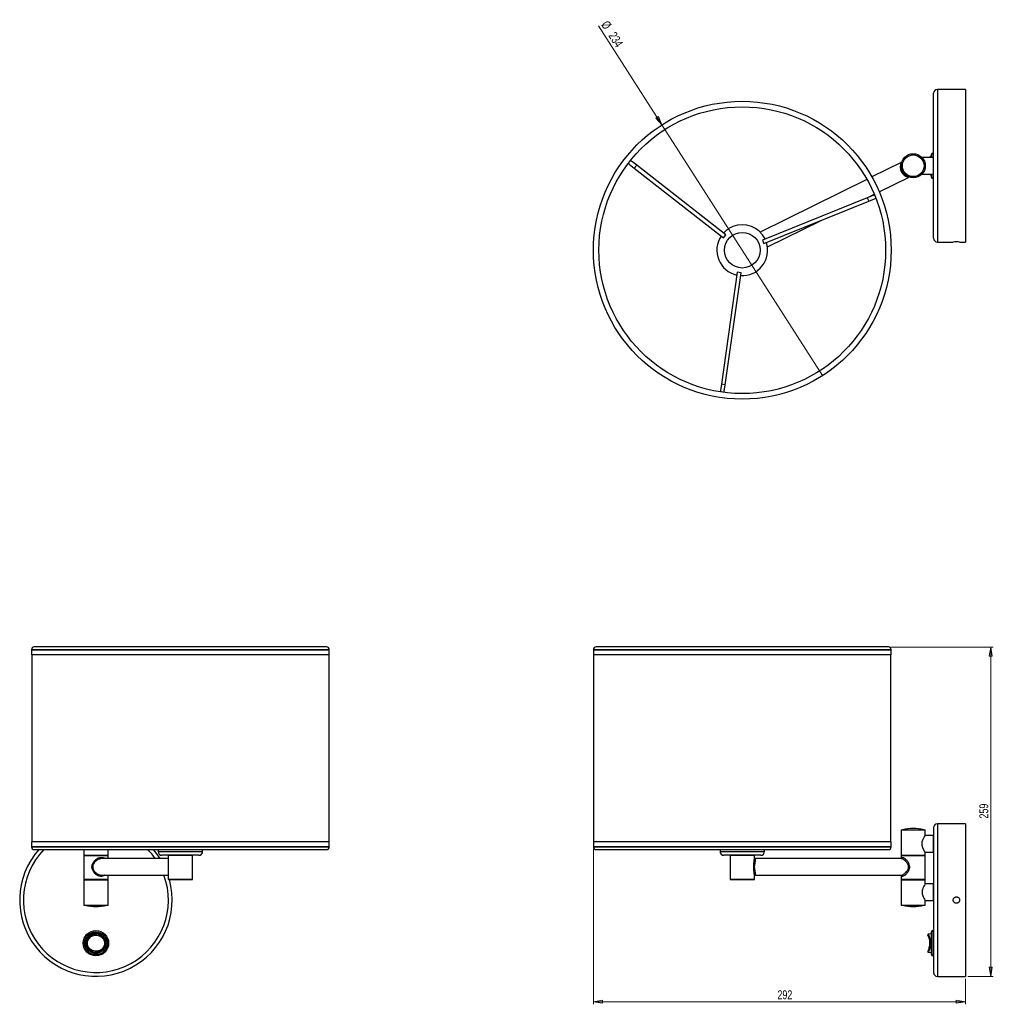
# Model space of a CAD drawing. Header units: millimetres. Extents: x 281 to 664, y 339 to 726.
import ezdxf

# ---------------------------------------------------------------- set-up
doc = ezdxf.new("R2010")
doc.units = ezdxf.units.MM
doc.styles.add('SLDTEXTSTYLE0', font='TXT', dxfattribs={"width": 0.75})
doc.dimstyles.new('SLDDIMSTYLE0', dxfattribs={"dimtxt": 3.5, "dimasz": 3.556, "dimexe": 0, "dimexo": 0.0625, "dimgap": 0.875, "dimtad": 1, "dimdec": 0, "dimlfac": 2, "dimrnd": 1e-09, "dimzin": 12, "dimdsep": 46, "dimtxsty": 'SLDTEXTSTYLE0', "dimblk1": 'CLOSED', "dimblk2": 'CLOSED', "dimsah": 1, "dimcen": 0.09, "dimadec": 0, "dimazin": 3, "dimtfac": 1, "dimtdec": 0, "dimtofl": 0, "dimtmove": 0, "dimatfit": 3, "dimldrblk": 'CLOSED', "dimfxl": 0, "dimfrac": 2, "dimtolj": 1, "dimtzin": 12, "dimarcsym": 0})
doc.dimstyles.new('SLDDIMSTYLE1', dxfattribs={"dimtxt": 3.5, "dimasz": 3.556, "dimexe": 0, "dimexo": 0.0625, "dimgap": 0.875, "dimtad": 1, "dimdec": 0, "dimlfac": 2, "dimrnd": 1e-09, "dimzin": 12, "dimdsep": 46, "dimtxsty": 'SLDTEXTSTYLE0', "dimblk1": 'NONE', "dimblk2": 'CLOSED', "dimsah": 1, "dimcen": 0, "dimadec": 0, "dimazin": 3, "dimtfac": 1, "dimtdec": 0, "dimtmove": 0, "dimatfit": 3, "dimldrblk": 'NONE', "dimfxl": 0, "dimfrac": 2, "dimtolj": 1, "dimtzin": 12, "dimarcsym": 0})

# ---------------------------------------------------------------- blocks, each defined once
blk = doc.blocks.new('_Closed')
at = {"color": 0, "linetype": 'ByBlock', "lineweight": -2}
for p, q in [((-1, 0.166667), (0, 0)), ((-1, 0.166667), (-1, -0.166667)), ((0, 0), (-1, -0.166667)), ((0, 0), (-1, 0))]:
    blk.add_line(p, q, dxfattribs=at)
blk = doc.blocks.new('_D')
at = {"color": 7, "linetype": 'Continuous', "lineweight": 0}
for p, q in [((623.44, 479.21), (663.7, 479.21)), ((662.7, 479.21), (662.7, 349.78)), ((653.7, 349.78), (663.7, 349.78))]:
    blk.add_line(p, q, dxfattribs=at)
at = {"color": 7, "linetype": 'Continuous', "lineweight": 18, "xscale": 3.556, "yscale": 3.556}
for p, rotation in [((662.7, 479.21, -33.21), 90.0000000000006), ((662.7, 349.78, -33.21), 270.0000000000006)]:
    blk.add_blockref('_Closed', p, dxfattribs=dict(at, rotation=rotation))
at = {"color": 7, "linetype": 'Continuous', "lineweight": 18, "insert": (658.19, 411.85), "char_height": 3.5, "attachment_point": 1, "rotation": 90, "style": 'SLDTEXTSTYLE0'}
blk.add_mtext('259', dxfattribs=at)
blk = doc.blocks.new('_D_1')
at = {"color": 7, "linetype": 'Continuous', "lineweight": 0}
for p, q in [((506.48, 399.74), (506.48, 338.78)), ((652.7, 348.78), (652.7, 338.78)), ((506.48, 339.78), (652.7, 339.78))]:
    blk.add_line(p, q, dxfattribs=at)
at = {"color": 7, "linetype": 'Continuous', "lineweight": 18, "xscale": 3.556, "yscale": 3.556, "rotation": 180.0000000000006}
blk.add_blockref('_Closed', (506.48, 339.78, -33.21), dxfattribs=at)
at = {"color": 7, "linetype": 'Continuous', "lineweight": 18, "xscale": 3.556, "yscale": 3.556}
blk.add_blockref('_Closed', (652.7, 339.78, -33.21), dxfattribs=at)
at = {"color": 7, "linetype": 'Continuous', "lineweight": 18, "insert": (578.78, 344.29), "char_height": 3.5, "attachment_point": 1, "style": 'SLDTEXTSTYLE0'}
blk.add_mtext('292', dxfattribs=at)
blk = doc.blocks.new('_D_2')
at = {"color": 7, "linetype": 'Continuous', "lineweight": 0}
for q in [(508.45, 723.62), (596.54, 586.06)]:
    blk.add_line((533.37, 684.7), q, dxfattribs=at)
at = {"color": 7, "linetype": 'Continuous', "lineweight": 18, "xscale": 3.556, "yscale": 3.556, "rotation": 302.6358541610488}
blk.add_blockref('_Closed', (533.37, 684.7, -34.77), dxfattribs=at)
at = {"color": 7, "linetype": 'Continuous', "lineweight": 18, "char_height": 3.5, "attachment_point": 1, "rotation": 302.6359, "style": 'SLDTEXTSTYLE0'}
for s, insert in [('%%c', (512.25, 726.05)), ('234', (515.14, 721.63))]:
    blk.add_mtext(s, dxfattribs=dict(at, insert=insert))
blk = doc.blocks.new('_None')

msp = doc.modelspace()

# ---------------------------------------------------------------- linework, layer by layer
at = {"color": 7, "linetype": 'Continuous', "lineweight": 25}
for p, q in [((640.2, 668.59), (640.2, 697.09)), ((647.97, 698.59), (641.7, 698.59)), ((652.7, 698.59), (650.45, 698.59)), ((652.7, 698.59), (652.7, 668.59)), ((523.42, 668.84), (521.45, 670.38)), ((640.15, 671.84), (635.68, 671.84)), ((635.68, 671.84), (635.68, 671.84)), ((639.35, 672.25), (638.98, 672.22)), ((639.35, 671.84), (639.35, 673.09)), ((640.15, 673.59), (639.85, 673.59)), ((640.15, 671.84), (640.15, 673.59)), ((640.2, 672.34), (640.15, 672.34)), ((640.15, 665.34), (640.15, 671.84)), ((520.52, 669.19), (522.49, 667.65)), ((522.49, 667.65), (557.53, 640.24)), ((558.46, 641.42), (523.42, 668.84)), ((627.47, 669.88), (615.95, 664.19)), ((640.2, 640.09), (640.2, 668.59)), ((652.7, 668.59), (652.7, 638.59)), ((613.99, 663.22), (572, 642.48)), ((618.83, 658.36), (630.32, 664.04)), ((635.68, 665.34), (640.15, 665.34)), ((638.98, 664.97), (639.35, 664.93)), ((639.35, 664.09), (639.35, 665.34)), ((639.85, 663.59), (640.15, 663.59)), ((640.15, 663.59), (640.15, 665.34)), ((640.15, 664.85), (640.2, 664.84)), ((614.14, 656.02), (572.87, 639.38)), ((573.44, 637.99), (614.7, 654.63)), ((613.82, 655.89), (616.87, 657.39)), ((616.46, 656.95), (614.14, 656.02)), ((614.7, 654.63), (617.02, 655.56)), ((574.88, 636.65), (595.99, 647.08)), ((557.53, 640.24), (558.46, 641.42)), ((572.87, 639.38), (573.44, 637.99)), ((641.7, 638.59), (647.95, 638.59)), ((650.44, 638.59), (652.7, 638.59)), ((562.98, 626.73), (556.75, 582.68)), ((558.24, 582.47), (564.46, 626.52)), ((564.46, 626.52), (562.98, 626.73)), ((556.75, 582.68), (556.4, 580.2)), ((557.89, 579.99), (558.24, 582.47)), ((285.38, 478.22), (285.38, 476.28)), ((401.41, 479.33), (286.48, 479.33)), ((402.52, 476.28), (402.52, 478.22)), ((506.39, 478.22), (506.39, 476.28)), ((622.42, 479.33), (507.49, 479.33)), ((623.53, 476.28), (623.53, 478.22)), ((289.63, 476.28), (285.38, 476.28)), ((285.47, 476.28), (285.47, 402.67)), ((402.52, 476.28), (289.63, 476.28)), ((402.42, 402.67), (402.42, 476.28)), ((623.53, 476.28), (506.39, 476.28)), ((506.48, 476.28), (506.48, 402.67)), ((623.43, 402.67), (623.43, 476.28)), ((627.45, 407.38), (627.45, 397.38)), ((627.45, 407.38), (636.95, 407.38)), ((636.95, 405.13), (636.95, 407.38)), ((640.2, 408.28), (640.2, 351.28)), ((652.7, 409.78), (641.7, 409.78)), ((652.7, 409.78), (652.7, 349.78)), ((640.15, 405.13), (636.95, 405.13)), ((640.15, 398.63), (640.15, 405.13)), ((285.38, 402.67), (285.38, 400.73)), ((289.63, 402.67), (285.38, 402.67)), ((286.48, 399.62), (401.41, 399.62)), ((402.52, 402.67), (289.63, 402.67)), ((305.98, 399.62), (305.98, 397.38)), ((315.48, 397.38), (315.48, 399.62)), ((335.2, 399.62), (335.2, 398.88)), ((352.7, 398.88), (352.7, 399.62)), ((402.52, 400.73), (402.52, 402.67)), ((506.39, 402.67), (506.39, 400.73)), ((623.53, 402.67), (506.39, 402.67)), ((507.49, 399.62), (622.42, 399.62)), ((556.21, 399.62), (556.21, 398.88)), ((573.71, 398.88), (573.71, 399.62)), ((623.53, 400.73), (623.53, 402.67)), ((305.98, 397.38), (310.73, 397.38)), ((305.98, 397.23), (305.98, 387.93)), ((306.08, 397.33), (306.57, 397.33)), ((306.57, 397.33), (315.38, 397.33)), ((310.73, 397.38), (315.48, 397.38)), ((339.2, 396.08), (313.05, 396.08)), ((315.48, 396.08), (315.48, 397.23)), ((337.45, 397.38), (336.7, 397.38)), ((351.2, 397.38), (337.45, 397.38)), ((339.2, 397.33), (339.2, 387.93)), ((339.69, 397.33), (339.2, 397.33)), ((348.7, 397.33), (339.69, 397.33)), ((348.7, 387.93), (348.7, 397.33)), ((572.21, 397.38), (557.71, 397.38)), ((560.21, 397.33), (560.21, 387.93)), ((569.71, 397.33), (560.21, 397.33)), ((569.71, 395.73), (569.71, 397.33)), ((627.51, 396.08), (569.71, 396.08)), ((627.45, 397.38), (636.95, 397.38)), ((627.45, 397.23), (627.45, 396.08)), ((627.55, 397.33), (636.85, 397.33)), ((636.93, 398.63), (640.15, 398.63)), ((636.95, 397.38), (636.95, 398.66)), ((636.95, 387.93), (636.95, 397.23)), ((305.98, 387.78), (305.98, 377.78)), ((305.98, 387.78), (310.73, 387.78)), ((306.57, 387.83), (306.08, 387.83)), ((315.38, 387.83), (306.57, 387.83)), ((310.73, 387.78), (315.48, 387.78)), ((312.91, 389.61), (313.05, 389.61)), ((313.05, 389.58), (339.2, 389.58)), ((315.48, 387.93), (315.48, 389.58)), ((315.48, 377.78), (315.48, 387.78)), ((339.09, 389.58), (339.2, 389.26)), ((339.78, 387.83), (339.3, 387.83)), ((348.6, 387.83), (339.78, 387.83)), ((569.61, 387.83), (560.31, 387.83)), ((569.71, 387.93), (569.71, 389.95)), ((569.71, 389.58), (627.52, 389.58)), ((627.45, 389.58), (627.45, 387.93)), ((627.45, 387.78), (627.45, 377.78)), ((627.45, 387.78), (636.95, 387.78)), ((636.85, 387.83), (627.55, 387.83)), ((636.95, 386.13), (636.95, 387.78)), ((640.15, 386.13), (636.95, 386.13)), ((640.15, 379.63), (640.15, 386.13)), ((636.93, 379.63), (640.15, 379.63)), ((636.95, 377.78), (636.95, 379.66)), ((305.98, 377.78), (310.73, 377.78)), ((310.73, 377.78), (315.48, 377.78)), ((627.45, 377.78), (636.95, 377.78)), ((639.35, 366.47), (638.13, 366.34)), ((639.35, 358.31), (639.35, 367.31)), ((640.15, 367.81), (639.85, 367.81)), ((640.15, 357.81), (640.15, 367.81)), ((640.2, 366.56), (640.15, 366.55)), ((638.13, 359.27), (639.35, 359.15)), ((639.85, 357.81), (640.15, 357.81)), ((640.15, 359.06), (640.2, 359.06)), ((641.7, 349.78), (652.7, 349.78))]:
    msp.add_line(p, q, dxfattribs=at)
at = {"color": 8, "linetype": 'Continuous', "lineweight": 25}
for p, q in [((641.7, 698.59), (641.7, 668.59)), ((639.85, 673.59), (639.85, 671.84)), ((522.49, 667.65), (523.42, 668.84)), ((641.7, 668.59), (641.7, 638.59)), ((639.85, 665.34), (639.85, 663.59)), ((614.14, 656.02), (614.7, 654.63)), ((558.24, 582.47), (556.75, 582.68)), ((289.63, 478.22), (285.38, 478.22)), ((285.47, 478.22), (402.42, 478.22)), ((402.52, 478.22), (289.63, 478.22)), ((623.53, 478.22), (506.39, 478.22)), ((506.48, 478.22), (586.82, 478.22)), ((586.82, 478.22), (623.43, 478.22)), ((641.7, 409.78), (641.7, 349.78)), ((289.63, 400.73), (285.38, 400.73)), ((285.47, 400.74), (402.42, 400.74)), ((402.52, 400.73), (289.63, 400.73)), ((623.53, 400.73), (506.39, 400.73)), ((506.48, 400.74), (586.82, 400.74)), ((586.82, 400.74), (623.43, 400.74)), ((306.48, 397.23), (305.98, 397.23)), ((315.48, 397.23), (306.48, 397.23)), ((335.2, 398.88), (336.1, 398.88)), ((336.1, 398.88), (352.7, 398.88)), ((556.21, 398.88), (573.71, 398.88)), ((636.95, 397.23), (627.45, 397.23)), ((305.98, 387.93), (306.48, 387.93)), ((306.48, 387.93), (315.48, 387.93)), ((339.2, 387.93), (339.69, 387.93)), ((339.69, 387.93), (348.7, 387.93)), ((560.21, 387.93), (569.71, 387.93)), ((627.45, 387.93), (636.95, 387.93)), ((639.85, 367.81), (639.85, 357.81))]:
    msp.add_line(p, q, dxfattribs=at)
at = {"color": 7, "linetype": 'Continuous', "lineweight": 25, "flags": 128}
for points in [[(636.93, 398.66), (636.92, 398.67), (636.74, 398.94), (636.43, 399.46), (636.01, 400.29), (635.74, 401.18), (635.67, 401.99), (635.78, 402.79), (636.12, 403.71), (636.52, 404.46), (636.87, 405), (636.95, 405.13), (636.95, 405.13)], [(333.24, 399.62), (334.59, 397.97), (335.92, 396.09), (335.92, 396.08)]]:
    msp.add_lwpolyline(points, dxfattribs=at)
at = {"color": 7, "linetype": 'Continuous', "lineweight": 25}
for centre, radius in [((564.96, 635.38), 58.57), ((564.96, 635.38), 56.39), ((632.2, 668.59), 4.75), ((632.2, 668.59), 4.24), ((564.96, 635.38), 7), ((310.73, 362.81), 5), ((310.73, 362.81), 4.5), ((310.73, 362.81), 4), ((310.73, 362.81), 3.75)]:
    msp.add_circle(centre, radius, dxfattribs=at)
for centre, radius, start, end in [((641.7, 697.09), 1.5, 90, 180), ((520.99, 669.79), 0.75, 51.9588, 99.2649), ((639.85, 673.09), 0.5, 90, 180), ((520.99, 669.79), 0.75, 184.6527, 231.9588), ((639.85, 664.09), 0.5, 180, 270), ((616.74, 656.26), 0.75, 64.6527, 111.9588), ((616.74, 656.26), 0.75, 291.9588, 339.2649), ((564.96, 635.38), 10, 111.9588, 137.6576), ((564.96, 635.38), 10, 26.26, 111.9588), ((564.96, 635.38), 10, 146.26, 257.6576), ((641.7, 640.09), 1.5, 180, 270), ((564.96, 635.38), 10, 266.26, 17.6576), ((649.2, 608.61), 30.01, 87.642, 92.3871), ((557.15, 580.1), 0.75, 171.9588, 219.2649), ((557.15, 580.1), 0.75, 304.6527, 351.9588), ((286.48, 478.23), 1.1, 90, 180.4598), ((401.41, 478.23), 1.1, 359.5402, 90), ((507.49, 478.23), 1.1, 90, 180.4598), ((622.42, 478.23), 1.1, 359.5402, 90), ((632.2, 391.33), 16.6, 75.2106, 104.7894), ((641.7, 408.28), 1.5, 90, 180), ((310.73, 379.78), 30, 138.5927, 15.5651), ((286.48, 400.73), 1.1, 179.5402, 270), ((401.41, 400.73), 1.1, 270, 0.4598), ((507.49, 400.73), 1.1, 179.5402, 270), ((622.42, 400.73), 1.1, 270, 0.4598), ((306.08, 397.23), 0.1, 90, 180), ((315.38, 397.23), 0.1, 0, 90), ((336.7, 398.88), 1.5, 180, 270), ((351.2, 398.88), 1.5, 270, 0), ((557.71, 398.88), 1.5, 180, 270), ((572.21, 398.88), 1.5, 270, 0), ((627.55, 397.23), 0.1, 90, 180), ((636.85, 397.23), 0.1, 0, 90), ((306.08, 387.93), 0.1, 180, 270), ((315.38, 387.93), 0.1, 270, 0), ((339.3, 387.93), 0.1, 180, 270), ((348.6, 387.93), 0.1, 270, 0), ((560.31, 387.93), 0.1, 180, 270), ((569.61, 387.93), 0.1, 270, 0), ((627.55, 387.93), 0.1, 180, 270), ((636.85, 387.93), 0.1, 270, 0), ((310.73, 393.83), 16.6, 255.2106, 284.7894), ((632.2, 393.83), 16.6, 255.2106, 270), ((632.2, 393.83), 16.6, 270, 284.7894), ((639.85, 367.31), 0.5, 90, 180), ((639.85, 358.31), 0.5, 180, 270), ((641.7, 351.28), 1.5, 180, 270)]:
    msp.add_arc(centre, radius, start, end, dxfattribs=at)
at = {"color": 8, "linetype": 'Continuous', "lineweight": 25}
for centre, radius, start, end in [((631.27, 668.14), 4.19, 155.382, 256.7507), ((310.73, 379.78), 28.5, 135.8756, 20.1122), ((310.73, 379.78), 28.5, 34.8849, 44.1244)]:
    msp.add_arc(centre, radius, start, end, dxfattribs=at)
at = {"color": 7, "linetype": 'Continuous', "lineweight": 25}
for points, knots in [([(650.45, 698.59), (650.44, 698.59), (650.41, 698.59), (650.19, 698.58), (649.88, 698.57), (649.48, 698.57), (649.05, 698.57), (648.64, 698.57), (648.29, 698.58), (648.06, 698.59), (647.94, 698.59), (647.96, 698.59), (647.97, 698.59)], [0, 0, 0, 0, 0.107307, 0.214612, 0.321975, 0.429376, 0.536714, 0.643986, 0.751292, 0.858679, 0.966068, 1, 1, 1, 1]), ([(627.63, 670.01), (627.61, 669.99), (627.56, 669.93), (627.46, 669.87), (627.39, 669.86), (627.37, 669.85)], [0, 0, 0, 0, 0.298248, 0.772785, 1, 1, 1, 1]), ([(638.8, 672.08), (638.8, 672.08), (638.8, 672.08), (638.79, 672.04), (638.75, 671.98), (638.7, 671.87), (638.69, 671.84)], [0, 0, 0, 0, 0.027942, 0.302965, 0.854513, 1, 1, 1, 1]), ([(638.97, 672.21), (638.96, 672.21), (638.92, 672.2), (638.88, 672.17), (638.85, 672.14), (638.83, 672.12), (638.82, 672.11), (638.82, 672.1)], [0, 0, 0, 0, 0.2655787, 0.5297269, 0.7471532, 0.9153915, 1, 1, 1, 1]), ([(630.32, 664.04), (630.35, 664.05), (630.41, 664.08), (630.48, 664.1), (630.52, 664.1), (630.52, 664.1)], [0, 0, 0, 0, 0.475421, 0.969501, 1, 1, 1, 1]), ([(638.69, 665.34), (638.71, 665.29), (638.77, 665.17), (638.8, 665.11), (638.8, 665.11), (638.8, 665.11)], [0, 0, 0, 0, 0.344464, 0.895458, 1, 1, 1, 1]), ([(638.81, 665.09), (638.81, 665.09), (638.82, 665.08), (638.84, 665.05), (638.88, 665.01), (638.93, 664.98), (638.97, 664.98), (638.98, 664.98)], [0, 0, 0, 0, 0.043771, 0.204028, 0.528689, 0.861609, 1, 1, 1, 1]), ([(313.05, 396.06), (313.02, 396.07), (312.97, 396.08), (312.91, 396.07), (312.89, 396.07)], [0, 0, 0, 0, 0.672875, 1, 1, 1, 1]), ([(569.68, 389.95), (569.68, 390.06), (569.7, 390.4), (569.56, 391.22), (569.47, 392), (569.43, 392.75), (569.45, 393.46), (569.56, 394.48), (569.7, 395.28), (569.69, 395.63), (569.69, 395.73)], [0, 0, 0, 0, 0.085455, 0.253119, 0.426735, 0.452626, 0.584345, 0.734094, 0.928126, 1, 1, 1, 1]), ([(636.95, 386.13), (636.93, 386.1), (636.89, 386.04), (636.6, 385.6), (636.2, 384.92), (635.82, 384.05), (635.63, 383.09), (635.69, 382.23), (635.96, 381.34), (636.38, 380.51), (636.76, 379.91), (636.95, 379.63), (636.93, 379.65), (636.93, 379.66)], [0, 0, 0, 0, 0.091893, 0.183463, 0.283097, 0.399237, 0.48033, 0.561726, 0.638812, 0.754288, 0.870754, 0.961318, 1, 1, 1, 1]), ([(647.95, 379.78), (647.95, 379.7), (647.96, 379.62), (647.99, 379.46), (648.02, 379.38), (648.08, 379.23), (648.12, 379.15), (648.21, 379.02), (648.26, 378.95), (648.38, 378.84), (648.44, 378.79), (648.57, 378.69), (648.65, 378.66), (648.8, 378.59), (648.88, 378.57), (649.04, 378.54), (649.12, 378.53), (649.28, 378.53), (649.37, 378.54), (649.53, 378.57), (649.6, 378.59), (649.75, 378.66), (649.83, 378.69), (649.96, 378.79), (650.03, 378.84), (650.14, 378.95), (650.2, 379.02), (650.29, 379.15), (650.32, 379.23), (650.39, 379.38), (650.41, 379.45), (650.44, 379.61), (650.45, 379.7), (650.45, 379.86), (650.44, 379.94), (650.41, 380.1), (650.39, 380.18), (650.29, 380.41), (650.2, 380.55), (650.03, 380.72), (649.96, 380.77), (649.83, 380.86), (649.76, 380.9), (649.61, 380.97), (649.53, 380.99), (649.37, 381.02), (649.29, 381.03), (649.12, 381.03), (649.04, 381.02), (648.88, 380.99), (648.8, 380.97), (648.65, 380.9), (648.58, 380.87), (648.44, 380.77), (648.38, 380.72), (648.26, 380.61), (648.21, 380.54), (648.12, 380.41), (648.08, 380.33), (647.98, 380.11), (647.95, 379.94), (647.95, 379.78)], [0, 0, 0, 0, 0.03125, 0.03125, 0.0625, 0.0625, 0.09375, 0.09375, 0.125, 0.125, 0.15625, 0.15625, 0.1875, 0.1875, 0.21875, 0.21875, 0.25, 0.25, 0.28125, 0.28125, 0.3125, 0.3125, 0.34375, 0.34375, 0.375, 0.375, 0.40625, 0.40625, 0.4375, 0.4375, 0.46875, 0.46875, 0.5, 0.5, 0.53125, 0.53125, 0.5625, 0.5625, 0.625, 0.625, 0.65625, 0.65625, 0.6875, 0.6875, 0.71875, 0.71875, 0.75, 0.75, 0.78125, 0.78125, 0.8125, 0.8125, 0.84375, 0.84375, 0.875, 0.875, 0.90625, 0.90625, 0.9375, 0.9375, 1, 1, 1, 1]), ([(308.24, 360.24), (308.23, 360.26), (307.91, 360.55), (307.41, 361.24), (307.07, 362.41), (307.13, 363.55), (307.53, 364.56), (308.22, 365.43), (309.22, 366.09), (310.42, 366.39), (311.61, 366.29), (312.48, 365.94), (313.25, 365.4), (313.91, 364.65), (314.35, 363.52), (314.39, 362.36), (314.08, 361.32), (313.47, 360.4), (312.55, 359.67), (311.39, 359.26), (310.18, 359.26), (309.09, 359.59), (308.52, 360.02), (308.24, 360.24)], [0, 0, 0, 0, 0.0027424, 0.0586841, 0.1129569, 0.160986, 0.2067643, 0.255713, 0.3102088, 0.3662791, 0.4168154, 0.4650264, 0.4901892, 0.5443888, 0.5988708, 0.648394, 0.6941809, 0.7418564, 0.7948918, 0.8513709, 0.9036167, 0.9516652, 1, 1, 1, 1]), ([(308.41, 360.51), (308.68, 360.32), (309.23, 359.91), (310.24, 359.63), (311.36, 359.65), (312.42, 360), (313.28, 360.65), (313.85, 361.47), (314.14, 362.41), (314.1, 363.45), (313.69, 364.46), (313.07, 365.13), (312.35, 365.61), (311.54, 365.92), (310.44, 366.01), (309.33, 365.74), (308.4, 365.16), (307.75, 364.38), (307.38, 363.47), (307.32, 362.45), (307.63, 361.36), (308.15, 360.81), (308.41, 360.51)], [0, 0, 0, 0, 0.048701, 0.100981, 0.150546, 0.207796, 0.26111, 0.30849, 0.353517, 0.402018, 0.455738, 0.509875, 0.535221, 0.584048, 0.635411, 0.692323, 0.747255, 0.796057, 0.841189, 0.888233, 0.941596, 1, 1, 1, 1]), ([(638.13, 366.34), (638.11, 366.33), (638.07, 366.33), (637.99, 366.3), (637.93, 366.24), (637.9, 366.17), (637.89, 366.13), (637.89, 366.11), (637.89, 366.1)], [0, 0, 0, 0, 0.135097, 0.383164, 0.626505, 0.819966, 0.982501, 1, 1, 1, 1]), ([(637.95, 359.69), (637.94, 359.68), (637.93, 359.67), (638.13, 360.01), (638.41, 360.65), (638.65, 361.47), (638.79, 362.41), (638.77, 363.45), (638.58, 364.46), (638.34, 365.13), (638.12, 365.61), (637.95, 365.92), (637.94, 365.93), (637.94, 365.94)], [0, 0, 0, 0, 0.054261, 0.168576, 0.27503, 0.369636, 0.459545, 0.556389, 0.663653, 0.771752, 0.822361, 0.919857, 1, 1, 1, 1]), ([(637.94, 359.68), (637.94, 359.68), (637.93, 359.65), (637.93, 359.65), (637.92, 359.65), (637.92, 359.65), (637.92, 359.65), (637.92, 359.65), (637.92, 359.64), (637.92, 359.64), (637.91, 359.62), (637.89, 359.58), (637.89, 359.52), (637.9, 359.45), (637.94, 359.37), (638, 359.31), (638.08, 359.28), (638.12, 359.28), (638.14, 359.28)], [0, 0, 0, 0, 0.0156936, 0.3915039, 0.4364607, 0.4582187, 0.4643646, 0.4680654, 0.4710144, 0.4757578, 0.501255, 0.5303356, 0.6067829, 0.6776029, 0.7623659, 0.8547537, 0.9553098, 1, 1, 1, 1])]:
    msp.add_open_spline(points, degree=3, knots=knots, dxfattribs=at)
at = {"color": 8, "linetype": 'Continuous', "lineweight": 25}
for points, knots in [([(638.98, 672.18), (638.99, 672.18), (638.99, 672.19), (638.89, 671.96), (638.84, 671.84)], [0, 0, 0, 0, 0.474185, 1, 1, 1, 1]), ([(638.84, 665.34), (638.89, 665.21), (638.99, 664.98), (638.98, 665.01), (638.98, 665.01)], [0, 0, 0, 0, 0.565306, 1, 1, 1, 1]), ([(309.16, 392.83), (309.19, 393.11), (309.24, 393.76), (309.74, 394.79), (310.53, 395.67), (311.31, 396.18), (312.01, 396.47), (312.74, 396.63), (313.56, 396.5), (314.05, 396.29), (314.21, 396.08), (314.21, 396.08)], [0, 0, 0, 0, 0.1088379, 0.2576903, 0.4409003, 0.5728004, 0.6197593, 0.7456573, 0.8714426, 0.9966528, 1, 1, 1, 1]), ([(312.89, 396.07), (312.62, 396.03), (311.95, 395.94), (310.9, 395.37), (310.04, 394.54), (309.53, 393.65), (309.47, 393.07), (309.45, 392.83)], [0, 0, 0, 0, 0.16557, 0.414265, 0.664708, 0.860834, 1, 1, 1, 1]), ([(569.64, 396.07), (569.75, 396.06), (569.99, 396.03), (570.1, 395.67), (570.05, 395.08), (569.86, 394.28), (569.7, 393.39), (569.68, 392.76), (569.73, 392.11), (569.85, 391.4), (570.05, 390.56), (570.1, 389.95), (569.97, 389.61), (569.74, 389.61), (569.66, 389.62)], [0, 0, 0, 0, 0.07778, 0.162638, 0.258645, 0.372588, 0.45727, 0.530045, 0.544401, 0.642532, 0.740971, 0.859183, 0.950205, 1, 1, 1, 1]), ([(627.49, 396.08), (627.5, 396.14), (627.51, 396.27), (627.62, 396.47), (627.85, 396.63), (628.35, 396.51), (628.98, 396.11), (629.7, 395.41), (630.34, 394.49), (630.71, 393.46), (630.74, 392.75), (630.64, 392), (630.35, 391.2), (629.68, 390.22), (628.92, 389.49), (628.23, 389.08), (627.76, 389.06), (627.53, 389.25), (627.51, 389.5), (627.5, 389.58)], [0, 0, 0, 0, 0.021564, 0.045186, 0.108516, 0.171789, 0.234773, 0.306766, 0.394304, 0.461864, 0.521291, 0.532972, 0.611299, 0.686942, 0.775573, 0.843057, 0.910069, 0.972171, 1, 1, 1, 1]), ([(627.52, 389.61), (627.6, 389.61), (627.83, 389.6), (628.47, 389.94), (629.24, 390.56), (629.94, 391.4), (630.26, 392.11), (630.36, 392.76), (630.33, 393.39), (629.93, 394.28), (629.26, 395.08), (628.53, 395.67), (627.91, 396.02), (627.63, 396.05), (627.5, 396.06)], [0, 0, 0, 0, 0.054781, 0.14567, 0.26371, 0.362005, 0.459993, 0.474329, 0.546997, 0.631555, 0.745333, 0.841199, 0.925934, 1, 1, 1, 1]), ([(314.18, 389.58), (314.16, 389.55), (313.97, 389.31), (313.39, 389.1), (312.5, 389.05), (311.57, 389.33), (310.66, 389.89), (309.85, 390.72), (309.31, 391.7), (309.17, 392.45), (309.17, 392.79), (309.16, 392.83)], [0, 0, 0, 0, 0.019047, 0.153728, 0.287466, 0.411406, 0.544729, 0.704468, 0.863024, 0.985746, 1, 1, 1, 1]), ([(309.45, 392.83), (309.45, 392.8), (309.45, 392.49), (309.61, 391.83), (310.15, 390.98), (310.95, 390.27), (311.83, 389.81), (312.51, 389.58), (312.85, 389.61), (312.91, 389.61)], [0, 0, 0, 0, 0.01795, 0.174965, 0.381987, 0.598808, 0.782764, 0.954947, 1, 1, 1, 1]), ([(638.13, 366.31), (638.14, 366.3), (638.14, 366.28), (638.32, 365.94), (638.55, 365.4), (638.8, 364.65), (639, 363.52), (639.02, 362.36), (638.87, 361.32), (638.62, 360.4), (638.33, 359.69), (638.12, 359.29), (638.14, 359.32), (638.14, 359.32)], [0, 0, 0, 0, 0.077745, 0.174124, 0.224427, 0.332778, 0.441693, 0.540695, 0.632227, 0.727535, 0.833558, 0.946466, 1, 1, 1, 1])]:
    msp.add_open_spline(points, degree=3, knots=knots, dxfattribs=at)

# ---------------------------------------------------------------- dimensions: what is measured, and where the dimension line sits
at = {"color": 7, "linetype": 'Continuous', "lineweight": 18}
dim = msp.add_diameter_dim_2p(p1=(596.54, 586.06), p2=(533.37, 684.7), dimstyle='SLDDIMSTYLE1', dxfattribs=at)
dim.commit()
dim.dimension.update_dxf_attribs({"geometry": '_D_2', "text_midpoint": (511.94, 718.16), "dimtype": 163})
for base, p1, angle, picture, middle in [((662.7, 349.78), (622.44, 479.21), 90, '_D', (662.7, 415.72)), ((652.7, 339.78), (506.48, 400.74), 0, '_D_1', (582.66, 339.78))]:
    dim = msp.add_linear_dim(base=base, p1=p1, p2=(652.7, 349.78), angle=angle, dimstyle='SLDDIMSTYLE0', dxfattribs=at)
    dim.commit()
    dim.dimension.update_dxf_attribs({"geometry": picture, "text_midpoint": middle, "dimtype": 160})

doc.saveas('drawing.dxf')
